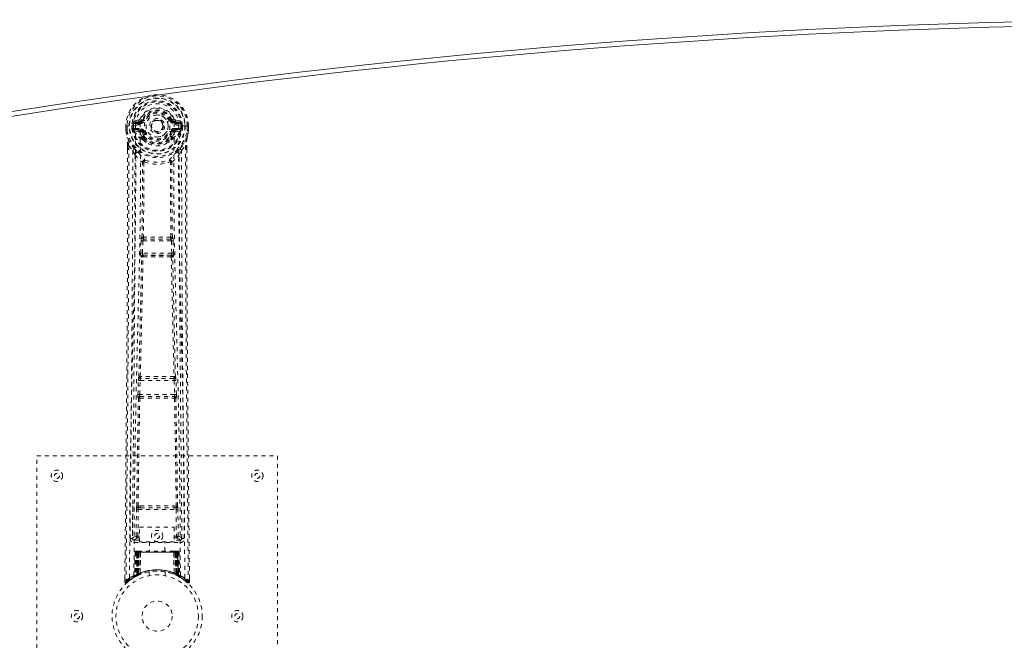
# Model space of a CAD drawing. Header units: inches. Extents: x 18.5 to 114, y 46.8 to 76.6.
# Tile 3 of 5: x 36.9 to 61.4, y 61.1 to 76.6. Entities that reach past the tile are written whole.
import ezdxf

# ---------------------------------------------------------------- set-up
doc = ezdxf.new("R2010")
doc.units = ezdxf.units.IN
doc.header["$MEASUREMENT"] = 0
doc.linetypes.add('SLD-Dashed', pattern=[0.075, 0.05, -0.025])
doc.linetypes.add('SLD-Solid', pattern=[0])

msp = doc.modelspace()

# ---------------------------------------------------------------- linework, layer by layer
at = {"color": 7, "linetype": 'SLD-Dashed', "lineweight": 0}
for p, q in [((39.524, 73.931), (39.52, 73.93)), ((39.52, 73.93), (39.521, 73.813)), ((39.521, 73.931), (39.522, 73.813)), ((39.577, 73.93), (39.524, 73.931)), ((39.55, 73.929), (39.55, 73.814)), ((39.6, 73.93), (39.577, 73.93)), ((39.606, 73.93), (39.6, 73.93)), ((39.756, 73.93), (39.606, 73.93)), ((39.672, 73.857), (39.671, 73.929)), ((39.706, 73.929), (39.701, 73.929)), ((39.701, 73.929), (39.701, 73.858)), ((39.707, 73.851), (39.706, 73.929)), ((39.843, 74.074), (39.724, 74.05)), ((39.755, 74.014), (39.871, 74.035)), ((39.755, 74.014), (39.755, 73.984)), ((39.871, 74.014), (39.755, 74.014)), ((39.871, 73.984), (39.755, 73.984)), ((39.871, 74.035), (39.871, 74.014)), ((39.871, 73.984), (39.871, 74.014)), ((39.876, 74.101), (39.931, 74.078)), ((39.927, 74.07), (39.931, 74.078)), ((39.931, 74.078), (39.953, 74.069)), ((40.456, 73.932), (40.456, 73.923)), ((40.646, 74.069), (40.669, 74.078)), ((40.669, 74.078), (40.673, 74.07)), ((40.729, 74.035), (40.845, 74.014)), ((40.729, 74.035), (40.729, 74.014)), ((40.845, 74.014), (40.729, 74.014)), ((40.729, 73.984), (40.729, 74.014)), ((40.845, 73.984), (40.729, 73.984)), ((40.875, 74.05), (40.756, 74.074)), ((40.843, 73.93), (40.843, 73.93)), ((40.993, 73.93), (40.843, 73.93)), ((40.845, 73.984), (40.845, 74.014)), ((40.893, 73.929), (40.899, 73.929)), ((40.893, 73.851), (40.893, 73.929)), ((40.898, 73.858), (40.899, 73.929)), ((40.928, 73.929), (40.928, 73.857)), ((40.928, 73.929), (40.928, 73.929)), ((40.999, 73.93), (40.993, 73.93)), ((41.022, 73.93), (40.999, 73.93)), ((41.075, 73.931), (41.022, 73.93)), ((41.049, 73.814), (41.05, 73.929)), ((41.079, 73.93), (41.075, 73.931)), ((41.078, 73.813), (41.078, 73.931)), ((41.079, 73.93), (41.079, 73.813)), ((39.521, 73.813), (39.521, 73.809)), ((39.672, 73.857), (39.701, 73.858)), ((39.672, 73.857), (39.672, 73.857)), ((39.701, 73.858), (39.707, 73.839)), ((39.707, 73.839), (39.707, 73.851)), ((39.713, 73.814), (39.716, 73.81)), ((39.726, 73.799), (39.716, 73.81)), ((39.726, 73.799), (39.842, 73.778)), ((39.741, 73.862), (39.741, 73.832)), ((39.741, 73.862), (39.871, 73.862)), ((39.871, 73.807), (39.741, 73.832)), ((39.741, 73.832), (39.871, 73.832)), ((39.871, 73.862), (39.871, 73.832)), ((39.871, 73.807), (39.871, 73.832)), ((39.926, 73.766), (39.919, 73.778)), ((39.953, 73.778), (39.926, 73.766)), ((40.456, 73.923), (40.456, 73.908)), ((40.674, 73.766), (40.646, 73.778)), ((40.681, 73.778), (40.674, 73.766)), ((40.729, 73.862), (40.729, 73.832)), ((40.729, 73.862), (40.858, 73.862)), ((40.858, 73.832), (40.729, 73.807)), ((40.729, 73.807), (40.729, 73.832)), ((40.729, 73.832), (40.858, 73.832)), ((40.758, 73.778), (40.873, 73.799)), ((40.858, 73.832), (40.858, 73.862)), ((40.883, 73.81), (40.873, 73.799)), ((40.873, 73.799), (40.873, 73.799)), ((40.873, 73.799), (40.873, 73.799)), ((40.883, 73.81), (40.887, 73.814)), ((40.898, 73.858), (40.893, 73.839)), ((40.893, 73.839), (40.893, 73.851)), ((40.898, 73.858), (40.928, 73.857)), ((40.928, 73.857), (40.928, 73.857)), ((41.079, 73.809), (41.079, 73.813)), ((39.928, 73.618), (39.928, 73.64)), ((39.947, 73.572), (39.935, 73.59)), ((39.952, 73.645), (39.952, 73.623)), ((40.648, 73.623), (40.648, 73.645)), ((40.664, 73.59), (40.653, 73.572)), ((40.671, 73.618), (40.671, 73.64)), ((39.563, 73.431), (39.563, 73.329)), ((39.564, 73.43), (39.565, 73.329)), ((39.593, 73.43), (39.689, 73.315)), ((39.748, 73.202), (39.689, 73.315)), ((40.911, 73.315), (40.851, 73.202)), ((40.911, 73.315), (41.007, 73.43)), ((41.035, 73.342), (41.035, 73.43)), ((41.036, 73.431), (41.037, 73.342)), ((39.889, 70.75), (39.901, 71.058)), ((39.901, 71.058), (39.904, 71.092)), ((39.921, 71.149), (39.92, 71.148)), ((39.934, 70.748), (39.946, 71.057)), ((39.946, 71.057), (40.654, 71.057)), ((39.964, 71.102), (39.965, 71.102)), ((40.636, 71.102), (39.964, 71.102)), ((40.635, 71.102), (40.636, 71.102)), ((40.654, 71.057), (40.666, 70.748)), ((40.68, 71.148), (40.679, 71.149)), ((40.698, 71.058), (40.696, 71.092)), ((40.71, 70.75), (40.698, 71.058)), ((40.666, 70.748), (39.934, 70.748)), ((39.912, 70.656), (39.899, 70.66)), ((39.957, 70.699), (39.944, 70.703)), ((39.944, 70.703), (40.656, 70.703)), ((40.656, 70.703), (40.643, 70.699)), ((40.687, 70.656), (40.7, 70.66)), ((39.82, 67.227), (39.831, 67.58)), ((39.844, 67.67), (39.844, 67.67)), ((39.865, 67.226), (39.875, 67.579)), ((39.875, 67.579), (40.724, 67.579)), ((39.889, 67.623), (39.889, 67.624)), ((40.711, 67.623), (39.889, 67.623)), ((40.71, 67.624), (40.711, 67.623)), ((40.724, 67.579), (40.735, 67.226)), ((40.756, 67.67), (40.755, 67.67)), ((40.78, 67.227), (40.769, 67.58)), ((39.827, 67.137), (39.833, 67.135)), ((40.735, 67.226), (39.865, 67.226)), ((39.878, 67.178), (39.872, 67.181)), ((39.872, 67.181), (40.728, 67.181)), ((40.728, 67.181), (40.722, 67.178)), ((40.767, 67.135), (40.773, 67.137)), ((37.3, 57.699), (37.3, 65.699)), ((37.3, 65.699), (43.3, 65.699)), ((43.3, 65.699), (43.3, 57.699)), ((39.691, 64.456), (39.684, 63.642)), ((39.776, 63.696), (39.783, 64.356)), ((39.82, 63.696), (39.827, 64.356)), ((39.874, 64.447), (39.825, 64.446)), ((39.827, 64.356), (40.772, 64.356)), ((39.836, 64.4), (39.884, 64.4)), ((39.884, 64.4), (40.716, 64.4)), ((40.716, 64.4), (40.763, 64.4)), ((40.775, 64.446), (40.726, 64.447)), ((40.772, 64.356), (40.779, 63.696)), ((40.824, 63.696), (40.817, 64.356)), ((40.916, 63.642), (40.909, 64.456)), ((39.863, 63.923), (40.724, 63.923)), ((39.863, 63.557), (39.863, 63.923)), ((40.724, 63.923), (40.724, 63.557)), ((39.683, 63.643), (39.684, 63.641)), ((39.683, 63.639), (39.686, 63.622)), ((39.684, 63.641), (39.684, 63.632)), ((39.82, 63.651), (39.82, 63.696)), ((39.863, 63.696), (39.82, 63.696)), ((39.863, 63.651), (39.82, 63.651)), ((40.724, 63.696), (40.779, 63.696)), ((40.724, 63.651), (40.779, 63.651)), ((40.824, 63.696), (40.779, 63.696)), ((40.779, 63.651), (40.779, 63.696)), ((40.913, 63.622), (40.917, 63.639)), ((40.916, 63.641), (40.916, 63.643)), ((40.916, 63.632), (40.916, 63.641)), ((39.728, 63.593), (39.728, 63.533)), ((39.863, 63.593), (39.728, 63.593)), ((39.728, 63.533), (40.872, 63.533)), ((40.724, 63.557), (39.863, 63.557)), ((40.105, 63.557), (40.105, 63.324)), ((40.495, 63.324), (40.495, 63.557)), ((40.872, 63.593), (40.724, 63.593)), ((40.872, 63.533), (40.872, 63.593)), ((39.753, 63.295), (39.732, 62.69)), ((39.767, 63.295), (39.746, 62.698)), ((39.767, 63.295), (39.753, 63.295)), ((39.788, 63.299), (39.765, 62.705)), ((39.785, 63.295), (39.765, 62.708)), ((39.784, 63.324), (39.78, 63.324)), ((39.785, 63.324), (39.785, 63.324)), ((39.852, 63.295), (39.785, 63.295)), ((39.792, 63.295), (39.792, 62.738)), ((39.793, 63.324), (39.793, 63.322)), ((39.798, 63.324), (39.793, 63.324)), ((39.806, 63.324), (39.797, 63.324)), ((39.797, 63.295), (40.802, 63.295)), ((39.797, 62.741), (39.797, 63.295)), ((39.81, 63.324), (39.806, 63.324)), ((39.806, 62.745), (39.806, 63.295)), ((39.81, 63.295), (39.81, 62.747)), ((40.79, 63.295), (39.81, 63.295)), ((39.882, 63.324), (39.815, 63.324)), ((39.824, 63.295), (39.824, 62.753)), ((39.828, 63.295), (39.824, 63.295)), ((39.828, 63.295), (40.772, 63.295)), ((39.828, 62.755), (39.828, 63.295)), ((39.833, 62.744), (39.852, 63.295)), ((39.853, 63.295), (39.834, 62.744)), ((39.852, 63.295), (39.853, 63.295)), ((39.877, 62.772), (39.882, 63.297)), ((39.883, 63.295), (39.879, 62.774)), ((39.883, 63.295), (39.882, 63.297)), ((40.716, 63.295), (39.883, 63.295)), ((40.716, 63.324), (39.884, 63.324)), ((40.718, 63.297), (40.716, 63.295)), ((40.721, 62.774), (40.716, 63.295)), ((40.785, 63.324), (40.718, 63.324)), ((40.718, 63.297), (40.723, 62.772)), ((40.746, 63.295), (40.748, 63.295)), ((40.765, 62.744), (40.746, 63.295)), ((40.814, 63.295), (40.748, 63.295)), ((40.748, 63.295), (40.767, 62.744)), ((40.775, 63.295), (40.772, 63.295)), ((40.772, 63.295), (40.772, 62.755)), ((40.775, 62.753), (40.775, 63.295)), ((40.793, 63.324), (40.789, 63.324)), ((40.79, 62.747), (40.79, 63.295)), ((40.803, 63.324), (40.793, 63.324)), ((40.794, 63.295), (40.794, 62.745)), ((40.807, 63.324), (40.802, 63.324)), ((40.802, 63.295), (40.802, 62.741)), ((40.808, 62.738), (40.807, 63.295)), ((40.835, 62.705), (40.812, 63.299)), ((40.814, 63.324), (40.814, 63.324)), ((40.814, 63.295), (40.835, 62.708)), ((40.819, 63.324), (40.815, 63.324)), ((40.833, 63.295), (40.854, 62.698)), ((40.846, 63.295), (40.833, 63.295)), ((40.846, 63.295), (40.867, 62.69)), ((39.494, 62.643), (39.493, 62.558)), ((39.654, 62.623), (39.714, 62.66)), ((39.718, 62.665), (39.731, 62.673)), ((39.732, 62.69), (39.746, 62.698)), ((39.749, 62.683), (39.816, 62.718)), ((39.765, 62.708), (39.833, 62.744)), ((39.772, 62.715), (39.777, 62.713)), ((39.792, 62.738), (39.797, 62.741)), ((39.805, 62.712), (39.792, 62.738)), ((39.805, 62.712), (39.796, 62.708)), ((39.81, 62.715), (39.797, 62.741)), ((39.81, 62.715), (39.805, 62.712)), ((39.818, 62.719), (39.806, 62.745)), ((39.822, 62.721), (39.81, 62.747)), ((39.836, 62.727), (39.81, 62.715)), ((39.816, 62.718), (39.817, 62.718)), ((39.818, 62.719), (39.822, 62.721)), ((39.836, 62.727), (39.824, 62.753)), ((39.84, 62.729), (39.828, 62.755)), ((39.834, 62.744), (39.833, 62.744)), ((39.877, 62.772), (39.879, 62.774)), ((39.88, 62.746), (39.883, 62.747)), ((40.1, 62.807), (40.1, 62.71)), ((40.5, 62.71), (40.5, 62.807)), ((40.717, 62.747), (40.72, 62.746)), ((40.721, 62.774), (40.723, 62.772)), ((40.772, 62.755), (40.76, 62.729)), ((40.764, 62.727), (40.76, 62.729)), ((40.775, 62.753), (40.764, 62.727)), ((40.767, 62.744), (40.765, 62.744)), ((40.767, 62.744), (40.835, 62.708)), ((40.79, 62.747), (40.778, 62.721)), ((40.778, 62.721), (40.782, 62.719)), ((40.794, 62.745), (40.782, 62.719)), ((40.782, 62.718), (40.784, 62.718)), ((40.784, 62.718), (40.85, 62.683)), ((40.802, 62.741), (40.79, 62.715)), ((40.795, 62.712), (40.79, 62.715)), ((40.808, 62.738), (40.795, 62.712)), ((40.802, 62.741), (40.808, 62.738)), ((40.854, 62.698), (40.867, 62.69)), ((40.868, 62.673), (40.882, 62.665)), ((41.107, 62.558), (41.106, 62.642)), ((39.493, 62.558), (39.523, 62.557)), ((39.543, 62.535), (39.644, 62.616))]:
    msp.add_line(p, q, dxfattribs=at)
at = {"color": 7, "linetype": 'SLD-Dashed', "lineweight": 0, "flags": 128}
for points in [[(39.874, 73.96), (39.88, 74.038), (39.902, 74.113), (39.942, 74.183), (39.995, 74.244), (40.061, 74.294), (40.136, 74.33), (40.216, 74.352), (40.3, 74.36), (40.383, 74.352), (40.464, 74.33), (40.539, 74.294), (40.604, 74.244), (40.658, 74.183), (40.697, 74.113), (40.72, 74.038), (40.725, 73.96)], [(39.52, 73.93), (39.52, 73.93), (39.521, 73.93), (39.521, 73.93)], [(39.612, 62.651), (39.617, 64.242), (39.636, 65.831), (39.666, 67.418), (39.704, 69), (39.734, 70.24), (39.757, 71.476), (39.767, 72.706), (39.757, 73.93)], [(39.755, 73.984), (39.731, 73.989), (39.712, 74.002)], [(39.721, 62.707), (39.727, 64.293), (39.748, 65.878), (39.78, 67.46), (39.821, 69.039), (39.852, 70.276), (39.877, 71.51), (39.886, 72.738), (39.874, 73.96)], [(39.981, 74.057), (39.975, 74.059), (39.97, 74.062), (39.966, 74.064), (39.962, 74.065), (39.958, 74.067), (39.955, 74.068), (39.954, 74.069), (39.953, 74.069)], [(40.619, 74.057), (40.624, 74.059), (40.629, 74.062), (40.634, 74.064), (40.638, 74.065), (40.642, 74.067), (40.644, 74.068), (40.646, 74.069), (40.646, 74.069)], [(40.879, 62.707), (40.872, 64.293), (40.852, 65.878), (40.819, 67.46), (40.779, 69.039), (40.747, 70.276), (40.723, 71.51), (40.713, 72.738), (40.725, 73.96)], [(40.988, 62.651), (40.982, 64.242), (40.964, 65.831), (40.933, 67.418), (40.896, 69), (40.866, 70.24), (40.843, 71.476), (40.833, 72.706), (40.843, 73.93)], [(40.888, 74.002), (40.868, 73.989), (40.845, 73.984)], [(40.899, 73.929), (40.902, 73.929), (40.909, 73.929), (40.918, 73.929), (40.928, 73.929)], [(41.05, 73.929), (41.056, 73.929), (41.062, 73.93), (41.068, 73.93), (41.073, 73.93), (41.076, 73.93), (41.079, 73.93), (41.08, 73.93), (41.079, 73.93)], [(39.522, 73.813), (39.521, 73.813), (39.52, 73.813), (39.521, 73.813)], [(39.521, 73.809), (39.522, 73.809), (39.524, 73.81), (39.527, 73.81), (39.53, 73.811), (39.535, 73.811), (39.54, 73.812), (39.545, 73.813), (39.55, 73.814)], [(39.521, 73.813), (39.533, 73.718), (39.549, 73.643)], [(39.521, 73.809), (39.532, 73.721), (39.551, 73.632)], [(39.55, 73.814), (39.544, 73.814), (39.538, 73.814), (39.532, 73.814), (39.528, 73.814), (39.524, 73.813), (39.522, 73.813)], [(39.701, 73.858), (39.701, 73.858), (39.701, 73.858)], [(39.707, 73.851), (39.723, 73.859), (39.741, 73.862)], [(39.869, 73.755), (39.856, 73.773), (39.842, 73.778)], [(39.928, 73.64), (39.897, 73.691), (39.869, 73.755)], [(39.926, 73.766), (39.952, 73.706), (39.98, 73.658)], [(39.981, 73.789), (39.975, 73.787), (39.97, 73.785), (39.966, 73.783), (39.962, 73.781), (39.958, 73.78), (39.955, 73.779), (39.954, 73.778), (39.953, 73.778)], [(40.353, 73.776), (40.311, 73.767), (40.296, 73.767)], [(40.619, 73.789), (40.624, 73.787), (40.629, 73.785), (40.634, 73.783), (40.638, 73.781), (40.642, 73.78), (40.644, 73.779), (40.646, 73.778), (40.646, 73.778)], [(40.671, 73.64), (40.702, 73.691), (40.731, 73.755)], [(40.731, 73.755), (40.744, 73.773), (40.758, 73.778)], [(40.858, 73.862), (40.876, 73.859), (40.893, 73.851)], [(40.898, 73.858), (40.898, 73.858), (40.898, 73.858)], [(41.079, 73.813), (41.079, 73.813), (41.078, 73.813), (41.076, 73.813), (41.072, 73.814), (41.067, 73.814), (41.062, 73.814), (41.056, 73.814), (41.049, 73.814)], [(41.079, 73.809), (41.078, 73.809), (41.076, 73.81), (41.073, 73.81), (41.069, 73.811), (41.065, 73.811), (41.06, 73.812), (41.055, 73.813), (41.049, 73.814)], [(41.049, 73.632), (41.065, 73.711), (41.079, 73.809)], [(41.079, 73.813), (41.066, 73.718), (41.05, 73.643)], [(39.549, 73.643), (39.549, 73.638), (39.551, 73.632)], [(39.731, 73.354), (39.631, 73.478), (39.551, 73.632)], [(39.947, 73.572), (40.022, 73.513), (40.072, 73.487)], [(40.527, 73.487), (40.578, 73.513), (40.653, 73.572)], [(40.868, 73.354), (40.969, 73.478), (41.049, 73.632)], [(41.049, 73.632), (41.05, 73.638), (41.05, 73.643)], [(39.563, 73.329), (39.561, 70.713), (39.543, 67.997), (39.519, 65.275), (39.493, 62.558)], [(39.593, 73.43), (39.594, 72.616), (39.593, 71.767), (39.591, 70.883), (39.587, 70.081), (39.584, 69.564), (39.581, 69.022), (39.577, 68.455), (39.572, 67.892), (39.568, 67.404), (39.563, 66.757), (39.556, 66.069), (39.549, 65.34), (39.543, 64.663), (39.523, 62.557)], [(39.563, 73.431), (39.563, 73.431), (39.564, 73.431), (39.564, 73.43)], [(39.689, 73.315), (39.689, 72.574), (39.688, 71.802), (39.685, 70.999), (39.681, 70.233), (39.676, 69.458), (39.67, 68.682), (39.664, 67.926), (39.657, 67.2), (39.651, 66.525), (39.644, 65.768), (39.637, 65.059), (39.63, 64.362), (39.623, 63.639)], [(39.748, 73.202), (39.74, 70.015), (39.714, 66.827), (39.683, 63.639)], [(39.748, 73.202), (39.832, 73.104), (39.93, 73.018)], [(39.826, 73.266), (39.836, 73.257), (39.841, 73.251)], [(40.67, 73.018), (40.767, 73.104), (40.851, 73.202)], [(40.758, 73.251), (40.764, 73.257), (40.773, 73.266)], [(40.917, 63.639), (40.886, 66.827), (40.86, 70.015), (40.851, 73.202)], [(40.977, 63.639), (40.973, 64.015), (40.969, 64.444), (40.964, 64.914), (40.96, 65.339), (40.958, 65.561), (40.956, 65.784), (40.954, 66.006), (40.951, 66.259), (40.949, 66.514), (40.946, 66.761), (40.942, 67.265), (40.938, 67.733), (40.934, 68.165), (40.93, 68.588), (40.926, 69.078), (40.921, 69.918), (40.916, 70.767), (40.912, 71.644), (40.911, 72.498), (40.911, 73.315)], [(41.007, 73.43), (41.006, 72.692), (41.006, 71.911), (41.008, 71.088), (41.012, 70.223), (41.016, 69.426), (41.022, 68.596), (41.023, 68.406), (41.025, 68.213), (41.026, 68.019), (41.027, 67.886), (41.028, 67.756), (41.029, 67.621), (41.031, 67.48), (41.035, 67.026), (41.039, 66.521), (41.044, 65.966), (41.048, 65.615), (41.051, 65.243), (41.055, 64.84), (41.059, 64.464), (41.064, 63.973), (41.068, 63.538), (41.071, 63.156), (41.074, 62.83), (41.077, 62.558)], [(41.007, 73.43), (41.013, 73.43), (41.019, 73.43), (41.025, 73.43), (41.03, 73.43), (41.034, 73.43), (41.036, 73.431), (41.037, 73.431), (41.036, 73.431)], [(41.037, 73.342), (41.039, 70.714), (41.056, 67.995), (41.081, 65.277), (41.107, 62.558)], [(39.921, 71.149), (39.931, 72.081), (39.932, 73.009)], [(39.978, 73.027), (39.973, 73.036), (39.966, 73.043), (39.958, 73.046), (39.95, 73.046), (39.943, 73.043), (39.936, 73.037), (39.932, 73.028), (39.93, 73.018)], [(39.968, 73.016), (39.967, 72.086), (39.956, 71.154)], [(39.978, 73.027), (39.971, 73.023), (39.969, 73.02), (39.968, 73.018), (39.968, 73.016)], [(40.67, 73.018), (40.668, 73.028), (40.663, 73.037), (40.657, 73.043), (40.649, 73.046), (40.641, 73.046), (40.633, 73.043), (40.627, 73.036), (40.622, 73.027)], [(40.632, 73.016), (40.631, 73.018), (40.631, 73.02), (40.628, 73.023), (40.622, 73.027)], [(40.643, 71.154), (40.632, 72.086), (40.632, 73.016)], [(40.679, 71.149), (40.668, 72.081), (40.667, 73.009)], [(39.901, 71.058), (39.906, 71.058), (39.917, 71.058), (39.931, 71.057), (39.946, 71.057)], [(39.946, 71.057), (39.947, 71.065), (39.948, 71.074), (39.953, 71.088), (39.958, 71.098), (39.961, 71.1), (39.963, 71.101), (39.964, 71.102)], [(40.654, 71.057), (40.662, 71.057), (40.669, 71.057), (40.677, 71.058), (40.683, 71.058), (40.689, 71.058), (40.693, 71.058), (40.696, 71.058), (40.698, 71.058)], [(39.889, 70.75), (39.891, 70.749), (39.894, 70.749), (39.899, 70.749), (39.904, 70.749), (39.911, 70.749), (39.918, 70.748), (39.926, 70.748), (39.934, 70.748)], [(39.944, 70.703), (39.939, 70.707), (39.935, 70.717), (39.933, 70.731), (39.933, 70.739), (39.934, 70.748)], [(40.666, 70.748), (40.666, 70.739), (40.666, 70.731), (40.664, 70.717), (40.661, 70.707), (40.656, 70.703)], [(40.666, 70.748), (40.674, 70.748), (40.682, 70.748), (40.689, 70.749), (40.695, 70.749), (40.701, 70.749), (40.705, 70.749), (40.708, 70.749), (40.71, 70.75)], [(39.844, 67.67), (39.88, 69.165), (39.912, 70.656)], [(39.879, 67.673), (39.915, 69.169), (39.948, 70.66)], [(40.652, 70.66), (40.685, 69.169), (40.721, 67.673)], [(40.755, 67.67), (40.72, 69.165), (40.687, 70.656)], [(39.831, 67.58), (39.832, 67.613), (39.833, 67.615)], [(39.831, 67.58), (39.832, 67.58), (39.835, 67.58), (39.84, 67.58), (39.845, 67.579), (39.852, 67.579), (39.859, 67.579), (39.867, 67.579), (39.875, 67.579)], [(39.849, 67.65), (39.848, 67.653), (39.844, 67.67)], [(40.724, 67.579), (40.732, 67.579), (40.74, 67.579), (40.748, 67.579), (40.754, 67.579), (40.76, 67.58), (40.764, 67.58), (40.767, 67.58), (40.769, 67.58)], [(40.769, 67.58), (40.767, 67.613), (40.767, 67.615)], [(39.792, 64.445), (39.808, 65.791), (39.833, 67.135)], [(39.82, 67.227), (39.821, 67.227), (39.825, 67.227), (39.829, 67.227), (39.835, 67.227), (39.841, 67.227), (39.848, 67.226), (39.856, 67.226), (39.865, 67.226)], [(39.825, 64.446), (39.842, 65.792), (39.867, 67.137)], [(40.733, 67.137), (40.758, 65.792), (40.775, 64.446)], [(40.735, 67.226), (40.743, 67.226), (40.751, 67.226), (40.758, 67.227), (40.765, 67.227), (40.771, 67.227), (40.775, 67.227), (40.778, 67.227), (40.78, 67.227)], [(40.807, 64.445), (40.791, 65.791), (40.767, 67.135)], [(39.783, 64.356), (39.787, 64.356), (39.797, 64.356), (39.812, 64.356), (39.827, 64.356)], [(39.836, 64.4), (39.819, 64.404), (39.809, 64.411)], [(39.874, 64.447), (40.085, 64.447), (40.3, 64.447), (40.514, 64.447), (40.726, 64.447)], [(39.884, 64.4), (40.088, 64.4), (40.294, 64.4), (40.506, 64.4), (40.716, 64.4)], [(40.772, 64.356), (40.788, 64.356), (40.802, 64.356), (40.813, 64.356), (40.817, 64.356)], [(39.776, 63.696), (39.706, 63.668), (39.685, 63.642)], [(39.728, 63.593), (39.751, 63.622), (39.82, 63.651)], [(39.776, 63.696), (39.78, 63.696), (39.79, 63.696), (39.804, 63.696), (39.82, 63.696)], [(40.779, 63.651), (40.848, 63.622), (40.872, 63.593)], [(40.917, 63.639), (40.893, 63.668), (40.824, 63.696)], [(39.753, 63.295), (39.756, 63.295), (39.765, 63.295), (39.777, 63.295), (39.792, 63.295)], [(39.806, 63.295), (39.791, 63.295), (39.779, 63.295), (39.77, 63.295), (39.767, 63.295)], [(39.785, 63.295), (39.785, 63.295), (39.787, 63.295), (39.791, 63.295), (39.796, 63.295), (39.802, 63.295), (39.809, 63.295), (39.816, 63.295), (39.824, 63.295)], [(39.806, 63.323), (39.802, 63.323), (39.8, 63.324), (39.799, 63.324), (39.799, 63.324)], [(39.863, 63.314), (39.857, 63.305), (39.853, 63.295)], [(39.882, 63.297), (39.867, 63.311), (39.863, 63.314)], [(40.718, 63.297), (40.733, 63.311), (40.736, 63.314)], [(40.746, 63.295), (40.743, 63.305), (40.736, 63.314)], [(40.775, 63.295), (40.783, 63.295), (40.791, 63.295), (40.798, 63.295), (40.804, 63.295), (40.809, 63.295), (40.812, 63.295), (40.814, 63.295), (40.814, 63.295)], [(40.786, 63.324), (40.784, 63.324), (40.783, 63.324)], [(40.801, 63.324), (40.801, 63.324), (40.8, 63.324), (40.797, 63.323), (40.793, 63.323)], [(40.833, 63.295), (40.829, 63.295), (40.821, 63.295), (40.808, 63.295), (40.794, 63.295)], [(40.807, 63.295), (40.822, 63.295), (40.835, 63.295), (40.843, 63.295), (40.846, 63.295)], [(40.815, 63.295), (40.813, 63.302), (40.813, 63.304)], [(40.834, 62.692), (40.827, 62.696), (40.795, 62.712)], [(40.836, 62.701), (40.835, 62.707), (40.835, 62.709)], [(40.874, 62.672), (40.867, 62.683), (40.863, 62.697)], [(40.867, 62.684), (40.866, 62.69), (40.866, 62.691)], [(39.496, 62.558), (39.498, 62.55), (39.501, 62.543), (39.506, 62.536), (39.513, 62.531), (39.52, 62.528), (39.527, 62.528), (39.535, 62.53), (39.541, 62.534)], [(41.077, 62.557), (41.069, 62.549), (41.062, 62.542), (41.058, 62.537), (41.056, 62.535)], [(41.058, 62.538), (41.065, 62.534), (41.073, 62.531), (41.082, 62.531), (41.089, 62.532), (41.096, 62.536), (41.102, 62.541), (41.105, 62.548), (41.106, 62.555)], [(41.107, 62.558), (41.106, 62.558), (41.104, 62.558), (41.098, 62.557), (41.088, 62.558), (41.082, 62.558), (41.077, 62.557)]]:
    msp.add_lwpolyline(points, dxfattribs=at)
at = {"color": 7, "linetype": 'SLD-Dashed', "lineweight": 0}
for centre, radius in [((40.3, 73.923), 0.7), ((40.3, 73.923), 0.69), ((40.3, 73.923), 0.623), ((40.3, 73.923), 0.32), ((40.3, 73.923), 0.275), ((40.3, 73.923), 0.188), ((40.3, 73.923), 0.156), ((40.3, 73.923), 0.142), ((40.3, 73.923), 0.14), ((40.3, 73.923), 0.138), ((37.8, 65.199), 0.141), ((42.8, 65.199), 0.141), ((37.8, 65.199), 0.0625), ((42.8, 65.199), 0.0625), ((40.3, 63.699), 0.14), ((40.3, 63.699), 0.0625), ((40.3, 61.699), 1.125), ((40.3, 61.699), 1.03), ((40.3, 61.699), 0.376), ((38.3, 61.699), 0.141), ((38.3, 61.699), 0.0625), ((42.3, 61.699), 0.141), ((42.3, 61.699), 0.0625)]:
    msp.add_circle(centre, radius, dxfattribs=at)
at = {"color": 7, "linetype": 'SLD-Solid', "lineweight": 15}
for radius, start, end in [(193.005, 75.67613, 104.32387), (192.887, 75.70338, 104.29662), (192.887, 75.70338, 104.29662)]:
    msp.add_arc((66.3, -116.431), radius, start, end, dxfattribs=at)
at = {"color": 7, "linetype": 'SLD-Dashed', "lineweight": 0}
for centre, radius, start, end in [((40.3, 73.923), 0.78, 0.5288, 179.4712), ((40.3, 73.923), 0.78, 0, 179.4852), ((40.3, 73.923), 0.75, 0.4561, 179.5439), ((40.3, 73.923), 0.629, 0.5444, 179.4556), ((40.3, 73.923), 0.599, 0.5443, 179.4557), ((40.3, 73.936), 0.543, 359.3659, 180.6341), ((40.3, 73.923), 0.459, 22.774, 157.226), ((40.3, 73.923), 0.4, 22.774, 157.226), ((40.3, 73.923), 0.376, 22.774, 157.226), ((40.3, 73.923), 0.346, 22.7737, 157.2263), ((40.3, 73.923), 0.275, 89.0537, 269.0536), ((40.3, 73.923), 0.275, 269.0539, 89.0535), ((39.571, 75.003), 1.074, 267.344, 268.8573), ((39.694, 74.802), 0.873, 268.4832, 270.4279), ((40.3, 73.923), 0.593, 172.3909, 179.4476), ((39.916, 73.974), 0.206, 158.3477, 172.3366), ((39.754, 74.044), 0.0299, 167.8922, 271.9518), ((39.873, 73.718), 0.242, 89.7343, 118.8269), ((39.872, 74.065), 0.0301, 162.345, 268.579), ((39.834, 74.119), 0.0455, 281.3496, 337.4774), ((39.865, 74.106), 0.0715, 274.7851, 329.7528), ((39.871, 74.103), 0.089, 270, 337.226), ((39.871, 74.103), 0.119, 269.9999, 337.2257), ((40.729, 74.103), 0.119, 202.7743, 270.0001), ((40.729, 74.103), 0.089, 202.774, 270), ((40.153, 75.382), 1.402, 291.5627, 293.9876), ((40.734, 74.106), 0.0714, 210.3129, 265.2501), ((40.765, 74.119), 0.0455, 202.536, 258.6411), ((40.725, 73.711), 0.249, 61.7046, 89.862), ((40.728, 74.065), 0.0301, 271.4524, 17.6236), ((40.846, 74.044), 0.0299, 268.0458, 12.1101), ((40.684, 73.974), 0.206, 7.6623, 21.6592), ((40.3, 73.923), 0.593, 0.5524, 7.6091), ((39.55, 73.814), 0.03, 180.2178, 185.2738), ((40.3, 73.923), 0.787, 188.3239, 351.6761), ((40.3, 73.923), 0.758, 188.3238, 351.6762), ((40.3, 73.923), 0.632, 186.0643, 353.9357), ((40.3, 73.923), 0.602, 186.2697, 353.7303), ((39.791, 73.846), 0.0843, 185.4057, 202.6203), ((39.741, 73.802), 0.0305, 89.0406, 156.1701), ((40.168, 74.018), 0.497, 204.8142, 243.6299), ((40.106, 74.019), 0.439, 210.0683, 246.0871), ((39.872, 73.778), 0.0299, 91.05, 179.0003), ((39.9, 73.75), 0.031, 31.5892, 170.0547), ((39.871, 73.743), 0.119, 22.7732, 90.0004), ((39.871, 73.743), 0.089, 22.774, 90), ((39.869, 73.751), 0.0567, 28.2271, 87.9792), ((40.3, 73.923), 0.376, 202.774, 337.226), ((40.3, 73.923), 0.346, 202.7741, 337.2259), ((40.729, 73.743), 0.119, 89.9996, 157.2268), ((40.234, 73.919), 0.465, 325.8376, 340.7948), ((40.729, 73.743), 0.089, 90, 157.226), ((40.436, 74.014), 0.491, 296.1272, 335.5125), ((40.493, 74.019), 0.44, 293.9343, 329.9021), ((40.7, 73.75), 0.031, 10.1683, 148.1949), ((40.73, 73.751), 0.0565, 91.9524, 151.5709), ((40.728, 73.778), 0.0299, 0.9957, 88.9494), ((40.859, 73.802), 0.0306, 23.8325, 90.9567), ((40.778, 73.854), 0.115, 339.7037, 352.2703), ((38.361, 73.459), 1.202, 358.6587, 8.8114), ((35.974, 72.791), 3.675, 10.0102, 13.2382), ((39.958, 73.637), 0.0305, 43.9322, 174.3713), ((39.95, 73.595), 0.0505, 88.26, 115.7612), ((39.95, 73.572), 0.0506, 88.2546, 115.6759), ((39.973, 73.614), 0.0444, 175.0057, 212.6961), ((39.987, 73.567), 0.0404, 127.2296, 172.6858), ((39.98, 73.621), 0.0371, 89.2698, 139.8391), ((40.3, 73.935), 0.453, 219.7484, 320.251), ((39.985, 73.624), 0.0326, 181.6378, 227.8318), ((40.3, 73.961), 0.494, 226.9723, 313.0277), ((40.3, 73.917), 0.411, 219.0118, 320.9882), ((40.3, 73.905), 0.476, 241.4727, 298.5264), ((40.641, 73.637), 0.0305, 5.6312, 136.0676), ((40.62, 73.621), 0.0371, 40.1687, 90.7263), ((40.615, 73.624), 0.0326, 312.1646, 358.3659), ((40.613, 73.567), 0.0404, 7.3179, 52.7689), ((40.65, 73.595), 0.0504, 64.2163, 91.7625), ((40.649, 73.572), 0.0506, 64.3261, 91.7434), ((40.627, 73.614), 0.0444, 327.3963, 5.0007), ((44.626, 72.791), 3.675, 166.7618, 169.9898), ((42.238, 73.459), 1.202, 171.1878, 181.3421), ((39.587, 73.739), 0.309, 265.7896, 271.0777), ((40.152, 72.866), 0.644, 130.7416, 135.9107), ((41.274, 74.928), 2.204, 225.569, 228.9417), ((39.809, 73.2), 0.0608, 58.0318, 177.6168), ((40.568, 73.761), 0.887, 215.0289, 230.8692), ((40.032, 73.761), 0.887, 309.1298, 324.9717), ((40.79, 73.2), 0.0608, 2.3805, 121.972), ((39.326, 74.928), 2.203, 311.0572, 314.4313), ((40.448, 72.866), 0.644, 44.0914, 49.2594), ((39.991, 73.014), 0.0608, 73.4573, 176.3317), ((39.918, 73.01), 0.0143, 356.6412, 32.4513), ((39.964, 72.937), 0.0795, 87.4928, 113.9473), ((40.054, 73.009), 0.0786, 126.2613, 166.6731), ((40.3, 73.937), 0.965, 250.5267, 289.4743), ((40.3, 73.864), 0.844, 249.7727, 290.2275), ((40.609, 73.014), 0.0608, 3.6683, 106.5427), ((40.545, 73.009), 0.0786, 13.3229, 53.7386), ((40.635, 72.937), 0.0795, 66.0527, 92.5086), ((40.682, 73.01), 0.0143, 147.5487, 183.3588), ((39.997, 71.096), 0.0933, 145.8676, 182.4616), ((39.965, 71.147), 0.0451, 177.8529, 268.9597), ((39.951, 71.065), 0.0889, 86.1801, 109.6217), ((39.966, 71.147), 0.0451, 177.8519, 268.9536), ((40.043, 71.141), 0.0873, 171.8111, 206.8102), ((40.3, 38.431), 32.724, 89.399, 90.601), ((40.3, 37.734), 33.37, 89.4251, 90.5749), ((40.557, 71.141), 0.0872, 333.186, 8.1977), ((40.634, 71.147), 0.0451, 271.0475, 2.15), ((40.635, 71.147), 0.0451, 271.0403, 2.1471), ((40.595, 71.059), 0.0588, 357.8294, 46.6375), ((40.649, 71.066), 0.0879, 70.2402, 93.958), ((40.603, 71.096), 0.0933, 357.5304, 34.1366), ((40.052, 70.723), 0.165, 170.5952, 202.3652), ((40.547, 70.723), 0.165, 337.637, 9.4027), ((39.945, 70.658), 0.0451, 90.8625, 177.5109), ((39.957, 70.654), 0.0451, 90.8979, 177.3955), ((39.941, 70.569), 0.0919, 86.0271, 108.5409), ((40.008, 70.667), 0.0607, 148.3035, 186.2262), ((40.3, 107.687), 37.028, 269.4553, 270.5445), ((40.3, 103.578), 32.881, 269.4018, 270.5982), ((40.642, 70.654), 0.0451, 2.5981, 89.1055), ((40.591, 70.667), 0.0613, 353.939, 31.5313), ((40.658, 70.569), 0.092, 71.4668, 93.989), ((40.655, 70.658), 0.0451, 2.4891, 89.1375), ((39.951, 67.619), 0.118, 154.647, 182.0159), ((39.871, 67.548), 0.125, 86.4439, 102.2374), ((39.889, 67.669), 0.0451, 178.3703, 269.3693), ((39.889, 67.667), 0.0433, 202.774, 270.2215), ((39.938, 67.585), 0.0626, 141.5425, 185.5207), ((39.948, 67.662), 0.0697, 170.9173, 213.0639), ((40.3, 34.101), 33.574, 89.2814, 90.7187), ((40.3, 34.275), 33.351, 89.2944, 90.7056), ((40.652, 67.662), 0.0697, 326.9387, 9.08), ((40.71, 67.669), 0.0451, 270.6353, 1.6281), ((40.711, 67.669), 0.0451, 270.6307, 1.6297), ((40.662, 67.585), 0.0626, 354.4771, 38.4597), ((40.729, 67.55), 0.123, 77.6594, 93.6594), ((40.649, 67.619), 0.118, 357.9823, 25.3704), ((40.04, 67.2), 0.222, 172.8834, 196.3582), ((39.872, 67.136), 0.0451, 90.5581, 178.0574), ((39.878, 67.133), 0.0451, 90.5798, 178.0282), ((39.859, 67.001), 0.136, 86.7415, 101.1102), ((39.923, 67.212), 0.0601, 166.8958, 211.4073), ((39.923, 67.145), 0.0567, 143.3882, 187.52), ((40.3, 103.266), 36.131, 269.3135, 270.6866), ((40.3, 100.21), 33.035, 269.2677, 270.7323), ((40.722, 67.133), 0.0451, 1.9646, 89.4251), ((40.676, 67.145), 0.057, 352.6087, 36.4835), ((40.677, 67.212), 0.0601, 328.6018, 13.0951), ((40.727, 67.136), 0.0451, 1.9426, 89.4419), ((40.741, 67.002), 0.136, 78.8607, 93.2836), ((40.56, 67.2), 0.222, 343.6426, 7.1157), ((40.072, 64.37), 0.289, 164.9821, 182.646), ((39.818, 64.188), 0.258, 88.4495, 95.7711), ((39.83, 64.443), 0.0384, 177.0824, 235.3574), ((39.901, 64.44), 0.0757, 175.3523, 211.8345), ((39.904, 64.363), 0.0772, 151.618, 185.4702), ((39.938, 64.436), 0.0652, 170.5423, 213.5437), ((40.661, 64.436), 0.0652, 326.4373, 9.4352), ((40.7, 64.439), 0.075, 327.9982, 4.8139), ((40.762, 64.445), 0.0456, 271.9223, 359.0019), ((40.695, 64.363), 0.0773, 354.5348, 28.3819), ((40.781, 64.188), 0.258, 84.2216, 91.5578), ((40.528, 64.37), 0.289, 357.3539, 15.0211), ((39.665, 66.501), 2.862, 269.1592, 270.3602), ((39.728, 63.638), 0.105, 179.3659, 270.0822), ((39.728, 63.638), 0.045, 202.0085, 269.9825), ((39.821, 63.696), 0.0451, 179.6169, 269.5748), ((40.779, 63.696), 0.0451, 270.4253, 0.3586), ((40.872, 63.638), 0.105, 269.9152, 0.6367), ((40.871, 63.638), 0.045, 270.0197, 337.9894), ((40.934, 66.509), 2.87, 269.642, 270.8398), ((39.783, 63.294), 0.03, 90.004, 178.0069), ((39.785, 63.294), 0.0305, 110.7202, 177.6344), ((39.797, 63.294), 0.03, 113.4941, 178.027), ((39.797, 63.293), 0.0315, 89.308, 122.3736), ((39.82, 63.289), 0.0353, 81.8106, 170.6801), ((39.815, 63.294), 0.03, 90.0592, 178.0684), ((39.814, 63.44), 0.12, 255.9128, 259.5515), ((40.204, 63.302), 0.407, 176.9212, 180.9986), ((40.654, 63.299), 0.848, 178.4181, 180.2259), ((40.232, 63.302), 0.422, 177.0374, 180.966), ((40.266, 63.302), 0.442, 177.1657, 180.9212), ((40.273, 63.302), 0.446, 177.1812, 180.9057), ((39.882, 63.294), 0.0299, 90.1884, 178.2048), ((39.884, 63.298), 0.0266, 90.8028, 141.4478), ((40.715, 63.298), 0.0265, 38.37, 89.3787), ((40.718, 63.294), 0.0299, 1.7996, 89.8116), ((40.329, 63.302), 0.443, 359.088, 2.8343), ((40.333, 63.302), 0.442, 359.0834, 2.8389), ((40.785, 63.294), 0.03, 1.9245, 89.9435), ((40.365, 63.302), 0.425, 359.0508, 2.9551), ((40.371, 63.302), 0.423, 359.0445, 2.9707), ((40.393, 63.302), 0.409, 359.0077, 3.0632), ((40.802, 63.293), 0.0315, 57.9473, 90.6842), ((40.787, 63.435), 0.114, 280.0896, 283.9865), ((39.989, 63.299), 0.818, 359.7658, 1.6405), ((40.803, 63.294), 0.03, 1.9734, 66.5688), ((40.816, 63.294), 0.03, 1.9976, 89.9914), ((40.815, 63.294), 0.0305, 2.3682, 69.3722), ((40.298, 61.66), 1.206, 124.6789, 131.8734), ((40.3, 61.699), 1.158, 47.8714, 132.1369), ((40.285, 61.466), 1.364, 114.449, 119.585), ((39.642, 62.652), 0.03, 180.2602, 304.078), ((40.299, 61.7), 1.127, 119.5246, 124.6599), ((39.702, 62.691), 0.03, 301.0862, 358.0107), ((40.3, 61.667), 1.19, 60.8801, 119.1199), ((39.762, 62.719), 0.0429, 197.0127, 245.8238), ((39.716, 62.699), 0.0299, 300.3008, 358.0973), ((40.153, 61.952), 0.835, 118.7904, 120.3499), ((40.29, 62.064), 0.838, 126.4761, 131.7396), ((40.3, 61.699), 1.127, 60.4732, 119.5268), ((40.275, 62.087), 0.808, 125.5366, 130.9171), ((39.749, 62.84), 0.137, 269.4084, 293.5146), ((39.735, 62.709), 0.0299, 299.2423, 358.2019), ((40.287, 62.077), 0.82, 124.4068, 129.6107), ((39.781, 62.821), 0.109, 271.2487, 300.4788), ((40.3, 61.7), 1.155, 64.2142, 115.7858), ((40.3, 61.7), 1.155, 64.9105, 115.0895), ((39.803, 62.744), 0.0297, 295.5233, 358.5245), ((39.804, 62.745), 0.0297, 295.4506, 358.5237), ((40.191, 61.934), 0.868, 113.5582, 115.4835), ((40.3, 61.7), 1.155, 65.8866, 114.1134), ((40.258, 62.145), 0.734, 121.2426, 125.2397), ((39.851, 62.756), 0.031, 340.2252, 31.6848), ((40.3, 61.736), 1.12, 67.9257, 112.0743), ((39.849, 62.756), 0.0345, 344.8325, 31.0438), ((40.75, 62.756), 0.0345, 148.9524, 195.1613), ((40.749, 62.756), 0.0311, 148.3312, 199.6302), ((40.342, 62.145), 0.734, 54.7589, 58.7645), ((40.304, 61.708), 1.118, 60.7597, 65.7299), ((40.795, 62.745), 0.0297, 181.4763, 244.5494), ((40.797, 62.744), 0.0297, 181.484, 244.4682), ((40.312, 62.077), 0.82, 50.3893, 55.5932), ((40.323, 62.085), 0.811, 49.0925, 54.4538), ((40.289, 61.678), 1.154, 59.9238, 63.9569), ((40.31, 62.065), 0.837, 48.2565, 53.5279), ((40.379, 61.838), 0.968, 59.6338, 62.5102), ((40.865, 62.709), 0.0299, 181.8013, 240.7467), ((40.865, 62.709), 0.03, 196.8622, 241.2461), ((40.884, 62.699), 0.0299, 181.9027, 239.6992), ((40.838, 62.719), 0.0429, 294.1725, 342.9938), ((40.3, 61.7), 1.127, 55.3416, 60.474), ((40.917, 62.726), 0.0707, 211.4621, 238.8897), ((40.897, 62.691), 0.03, 181.9786, 238.9245), ((40.296, 61.693), 1.135, 58.9281, 59.8023), ((40.313, 61.463), 1.366, 60.4195, 65.5464), ((40.958, 62.652), 0.03, 235.9269, 359.7349), ((40.305, 61.665), 1.2, 48.104, 55.3369), ((39.523, 62.557), 0.03, 179.4725, 312.1509), ((39.578, 62.587), 0.063, 208.4534, 235.9547), ((40.295, 61.705), 1.12, 124.6367, 132.1026), ((40.304, 61.705), 1.12, 47.8952, 55.3635), ((41.077, 62.557), 0.03, 227.848, 0.5286)]:
    msp.add_arc(centre, radius, start, end, dxfattribs=at)

doc.saveas('drawing.dxf')
